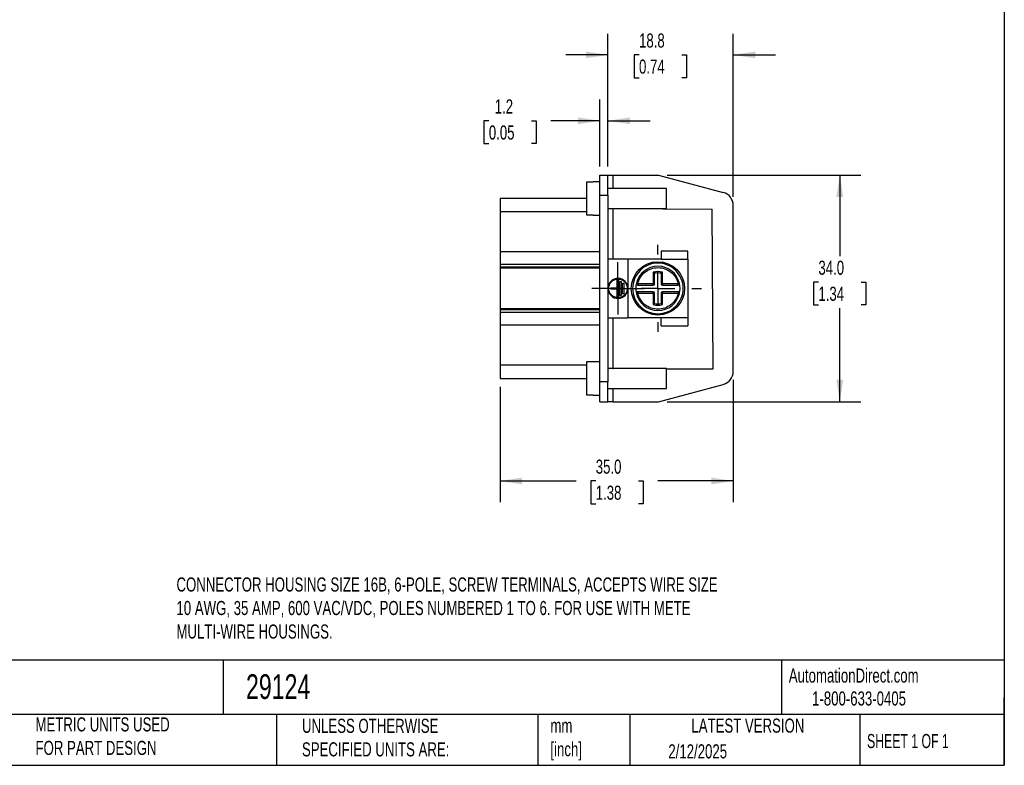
# Model space of a CAD drawing. Header units: millimetres. Extents: x 6 to 273, y 6 to 210.
# Tile 2 of 3: x 125 to 273, y 6 to 118. Entities that reach past the tile are written whole.
import ezdxf

# ---------------------------------------------------------------- set-up
doc = ezdxf.new("R2010")
doc.units = ezdxf.units.MM
doc.linetypes.add('SLD-Center', pattern=[19.05, 15.24, -1.27, 1.27, -1.27])
doc.linetypes.add('SLD-Solid', pattern=[0])
doc.layers.add('CENTER', color=40, linetype='SLD-Center')
doc.layers.add('DIMENSIONS', color=140, linetype='SLD-Solid', lineweight=25)
doc.layers.add('TEXT', color=140, linetype='SLD-Solid', lineweight=25)
doc.styles.add('SLDTEXTSTYLE0', font='TXT', dxfattribs={"width": 0.7})
doc.styles.add('SLDTEXTSTYLE1', font='TXT', dxfattribs={"width": 0.65})
doc.dimstyles.new('SLDDIMSTYLE0', dxfattribs={"dimtxt": 2.158008, "dimasz": 3.302, "dimexe": 0, "dimexo": 0.0625, "dimgap": 0.539502, "dimtad": 0, "dimtih": 1, "dimtoh": 1, "dimrnd": 1e-09, "dimzin": 4, "dimdsep": 46, "dimtxsty": 'SLDTEXTSTYLE0', "dimsah": 1, "dimcen": 0.09, "dimadec": 0, "dimazin": 1, "dimtfac": 1, "dimtofl": 0, "dimtmove": 0, "dimatfit": 3, "dimfxl": 0, "dimfrac": 2, "dimtolj": 1, "dimtzin": 12, "dimarcsym": 0})
doc.dimstyles.new('SLDDIMSTYLE2', dxfattribs={"dimtxt": 2.158008, "dimasz": 3.302, "dimexe": 0, "dimexo": 0.0625, "dimgap": 0.539502, "dimtad": 0, "dimtih": 1, "dimtoh": 1, "dimrnd": 1e-09, "dimzin": 12, "dimdsep": 46, "dimtxsty": 'SLDTEXTSTYLE0', "dimsah": 1, "dimcen": 0.09, "dimadec": 0, "dimazin": 3, "dimtfac": 1, "dimtmove": 0, "dimatfit": 0, "dimfxl": 0, "dimfrac": 2, "dimtolj": 1, "dimtzin": 12, "dimarcsym": 0})

# ---------------------------------------------------------------- blocks, each defined once
blk = doc.blocks.new('_D_2')
at = {"layer": 'DIMENSIONS'}
for p, q in [((222.42, 94.91), (251.52, 94.91)), ((248.35, 94.91), (248.35, 82.77)), ((245.14, 78.86), (244.42, 78.86)), ((244.42, 78.86), (244.42, 75.43)), ((251.56, 78.86), (252.28, 78.86)), ((252.28, 78.86), (252.28, 75.43)), ((244.42, 75.43), (245.14, 75.43)), ((252.28, 75.43), (251.56, 75.43)), ((248.35, 60.91), (248.35, 74.95)), ((222.42, 60.91), (251.52, 60.91))]:
    blk.add_line(p, q, dxfattribs=at)
for points in [[(248.35, 94.91), (247.84, 91.61), (248.86, 91.61)], [(248.35, 60.91), (248.86, 64.21), (247.84, 64.21)]]:
    blk.add_solid(points, dxfattribs=at)
at = {"layer": 'DIMENSIONS', "char_height": 2.117, "attachment_point": 1, "style": 'SLDTEXTSTYLE0'}
for s, insert in [('34.0', (245.14, 82.07)), ('1.34', (245.14, 78.16))]:
    blk.add_mtext(s, dxfattribs=dict(at, insert=insert))
blk = doc.blocks.new('_D_3')
at = {"layer": 'DIMENSIONS'}
for p, q in [((213.55, 96.18), (213.55, 116.13)), ((232.35, 91.65), (232.35, 116.13)), ((213.55, 112.95), (207.2, 112.95)), ((218.21, 112.95), (217.49, 112.95)), ((217.49, 112.95), (217.49, 109.52)), ((224.62, 112.95), (225.35, 112.95)), ((225.35, 112.95), (225.35, 109.52)), ((232.35, 112.95), (238.7, 112.95)), ((217.49, 109.52), (218.21, 109.52)), ((225.35, 109.52), (224.62, 109.52))]:
    blk.add_line(p, q, dxfattribs=at)
for points in [[(213.55, 112.95), (210.25, 113.46), (210.25, 112.45)], [(232.35, 112.95), (235.65, 112.45), (235.65, 113.46)]]:
    blk.add_solid(points, dxfattribs=at)
at = {"layer": 'DIMENSIONS', "char_height": 2.117, "attachment_point": 1, "style": 'SLDTEXTSTYLE0'}
for s, insert in [('18.8', (218.21, 116.16)), ('0.74', (218.21, 112.25))]:
    blk.add_mtext(s, dxfattribs=dict(at, insert=insert))
blk = doc.blocks.new('_D_4')
at = {"layer": 'DIMENSIONS'}
for p, q in [((212.35, 96.18), (212.35, 106.23)), ((213.55, 96.18), (213.55, 106.23)), ((195.66, 103.06), (194.93, 103.06)), ((194.93, 103.06), (194.93, 99.63)), ((202.07, 103.06), (202.79, 103.06)), ((202.79, 103.06), (202.79, 99.63)), ((212.35, 103.06), (204.99, 103.06)), ((213.55, 103.06), (219.9, 103.06)), ((194.93, 99.63), (195.66, 99.63)), ((202.79, 99.63), (202.07, 99.63))]:
    blk.add_line(p, q, dxfattribs=at)
for points in [[(212.35, 103.06), (209.05, 103.57), (209.05, 102.55)], [(213.55, 103.06), (216.85, 102.55), (216.85, 103.57)]]:
    blk.add_solid(points, dxfattribs=at)
at = {"layer": 'DIMENSIONS', "char_height": 2.117, "attachment_point": 1, "style": 'SLDTEXTSTYLE0'}
for s, insert in [('1.2', (196.55, 106.27)), ('0.05', (195.66, 102.36))]:
    blk.add_mtext(s, dxfattribs=dict(at, insert=insert))
blk = doc.blocks.new('_D_5')
at = {"layer": 'DIMENSIONS'}
for p, q in [((232.35, 64.18), (232.35, 45.84)), ((197.35, 63.14), (197.35, 45.84)), ((197.35, 49.01), (208.79, 49.01)), ((211.71, 49.01), (210.99, 49.01)), ((210.99, 49.01), (210.99, 45.58)), ((218.12, 49.01), (218.85, 49.01)), ((218.85, 49.01), (218.85, 45.58)), ((232.35, 49.01), (221.05, 49.01)), ((210.99, 45.58), (211.71, 45.58)), ((218.85, 45.58), (218.12, 45.58))]:
    blk.add_line(p, q, dxfattribs=at)
for points in [[(197.35, 49.01), (200.65, 48.5), (200.65, 49.52)], [(232.35, 49.01), (229.05, 49.52), (229.05, 48.5)]]:
    blk.add_solid(points, dxfattribs=at)
at = {"layer": 'DIMENSIONS', "char_height": 2.117, "attachment_point": 1, "style": 'SLDTEXTSTYLE0'}
for s, insert in [('35.0', (211.71, 52.22)), ('1.38', (211.71, 48.31))]:
    blk.add_mtext(s, dxfattribs=dict(at, insert=insert))
blk = doc.blocks.new('SW_CENTERMARKSYMBOL_6')
at = {"layer": 'CENTER', "color": 0}
for p, q in [((0, 5.08), (0, 6.54)), ((0, 0), (0, 2.54)), ((-5.08, 0), (-6.54, 0)), ((0, 0), (-2.54, 0)), ((0, 0), (0, -2.54)), ((0, 0), (2.54, 0)), ((5.08, 0), (6.54, 0)), ((0, -5.08), (0, -6.54))]:
    blk.add_line(p, q, dxfattribs=at)
blk = doc.blocks.new('SW_CENTERMARKSYMBOL_7')
at = {"layer": 'CENTER', "color": 0}
for p, q in [((0, 2.54), (0, 3.94)), ((0, 0), (0, 2.54)), ((-2.54, 0), (-3.94, 0)), ((0, 0), (-2.54, 0)), ((0, 0), (0, -2.54)), ((0, 0), (2.54, 0)), ((2.54, 0), (3.94, 0)), ((0, -2.54), (0, -3.94))]:
    blk.add_line(p, q, dxfattribs=at)

msp = doc.modelspace()

# ---------------------------------------------------------------- linework, layer by layer
for p, q in [((212.349, 91.91), (212.349, 94.91)), ((212.349, 94.91), (213.549, 94.91)), ((213.549, 91.91), (213.549, 94.91)), ((213.549, 94.91), (214.349, 94.91)), ((214.349, 92.91), (214.349, 94.91)), ((214.349, 94.91), (221.153, 94.91)), ((221.153, 94.91), (230.867, 92.308)), ((211.349, 93.87), (210.349, 93.87)), ((210.349, 93.87), (210.349, 88.951)), ((212.349, 93.91), (211.349, 93.91)), ((211.349, 93.87), (211.349, 93.91)), ((212.349, 91.91), (213.549, 91.91)), ((212.349, 63.91), (212.349, 91.91)), ((222.349, 92.91), (213.549, 92.91)), ((213.549, 91.91), (213.549, 63.91)), ((222.349, 91.41), (222.349, 92.91)), ((210.349, 91.415), (197.349, 91.415)), ((197.349, 91.415), (197.349, 89.415)), ((222.349, 89.91), (222.349, 91.41)), ((232.349, 65.445), (232.349, 90.376)), ((210.349, 89.415), (197.349, 89.415)), ((197.349, 89.415), (197.349, 83.41)), ((210.349, 88.951), (211.349, 88.951)), ((211.349, 88.91), (211.349, 88.951)), ((211.349, 88.91), (212.349, 88.91)), ((213.549, 89.91), (222.349, 89.91)), ((214.349, 82.31), (214.349, 89.91)), ((214.349, 89.909), (229.178, 89.822)), ((229.319, 65.822), (229.178, 89.822)), ((212.349, 83.41), (197.349, 83.41)), ((197.349, 83.41), (197.349, 81.527)), ((221.549, 83.51), (221.549, 82.31)), ((225.549, 83.51), (221.549, 83.51)), ((225.549, 82.31), (225.549, 83.51)), ((197.349, 81.527), (212.349, 81.527)), ((197.349, 81.527), (197.349, 81.073)), ((216.549, 82.31), (213.549, 82.31)), ((216.549, 82.31), (216.549, 73.51)), ((221.549, 82.31), (216.549, 82.31)), ((221.549, 82.31), (225.549, 82.31)), ((225.549, 82.31), (225.549, 73.51)), ((212.349, 81.073), (197.349, 81.073)), ((197.349, 81.073), (197.349, 80.941)), ((197.349, 80.941), (197.349, 74.88)), ((212.349, 80.941), (197.349, 80.941)), ((220.349, 80.333), (220.349, 78.61)), ((220.549, 78.61), (220.549, 80.177)), ((221.549, 80.177), (221.549, 78.61)), ((221.749, 78.61), (221.749, 80.333)), ((214.948, 79.21), (215.148, 79.21)), ((214.948, 78.01), (214.948, 79.21)), ((215.148, 79.21), (215.148, 76.61)), ((215.348, 78.96), (215.548, 78.96)), ((215.348, 76.86), (215.348, 78.96)), ((215.548, 78.96), (215.548, 76.86)), ((215.748, 78.71), (215.948, 78.71)), ((215.748, 77.11), (215.748, 78.71)), ((215.948, 78.71), (215.948, 77.11)), ((217.812, 78.655), (218.007, 78.61)), ((220.349, 78.61), (218.007, 78.61)), ((218.007, 78.61), (218.007, 78.41)), ((218.007, 78.41), (220.349, 78.41)), ((220.349, 78.61), (220.549, 78.61)), ((220.349, 78.41), (220.349, 78.61)), ((221.549, 78.61), (221.749, 78.61)), ((224.091, 78.61), (221.749, 78.61)), ((221.749, 78.61), (221.749, 78.41)), ((221.749, 78.41), (224.091, 78.41)), ((224.091, 78.61), (224.286, 78.655)), ((224.091, 78.41), (224.091, 78.61)), ((213.998, 78.01), (214.948, 78.01)), ((213.998, 77.81), (213.998, 78.01)), ((214.948, 77.81), (213.998, 77.81)), ((214.948, 76.61), (214.948, 77.81)), ((215.948, 77.11), (215.748, 77.11)), ((218.007, 77.21), (217.812, 77.166)), ((218.007, 77.41), (218.007, 77.21)), ((220.349, 77.41), (218.007, 77.41)), ((218.007, 77.21), (220.349, 77.21)), ((220.349, 77.21), (220.349, 77.41)), ((220.349, 77.21), (220.349, 75.488)), ((220.549, 77.21), (220.349, 77.21)), ((220.549, 75.644), (220.549, 77.21)), ((221.549, 77.21), (221.549, 75.644)), ((221.749, 77.21), (221.549, 77.21)), ((224.091, 77.41), (221.749, 77.41)), ((221.749, 77.41), (221.749, 77.21)), ((221.749, 75.488), (221.749, 77.21)), ((221.749, 77.21), (224.091, 77.21)), ((224.091, 77.41), (224.091, 77.21)), ((224.286, 77.166), (224.091, 77.21)), ((215.148, 76.61), (214.948, 76.61)), ((215.548, 76.86), (215.348, 76.86)), ((197.349, 74.88), (212.349, 74.88)), ((197.349, 74.88), (197.349, 74.748)), ((197.349, 74.748), (212.349, 74.748)), ((197.349, 74.748), (197.349, 74.294)), ((212.349, 74.294), (197.349, 74.294)), ((197.349, 74.294), (197.349, 72.41)), ((213.549, 73.51), (216.549, 73.51)), ((214.349, 65.91), (214.349, 73.51)), ((221.549, 73.51), (216.549, 73.51)), ((221.549, 72.31), (221.549, 73.51)), ((225.549, 73.51), (221.549, 73.51)), ((225.549, 73.51), (225.549, 72.31)), ((212.349, 72.41), (197.349, 72.41)), ((197.349, 72.41), (197.349, 66.406)), ((221.549, 72.31), (225.549, 72.31)), ((210.349, 66.87), (210.349, 61.951)), ((211.349, 66.87), (210.349, 66.87)), ((212.349, 66.91), (211.349, 66.91)), ((211.349, 66.87), (211.349, 66.91)), ((210.349, 66.406), (197.349, 66.406)), ((197.349, 66.406), (197.349, 64.406)), ((222.349, 65.91), (213.549, 65.91)), ((214.349, 65.91), (214.355, 65.91)), ((222.349, 64.41), (222.349, 65.91)), ((222.349, 65.863), (229.319, 65.822)), ((197.349, 64.406), (210.349, 64.406)), ((213.549, 63.91), (212.349, 63.91)), ((212.349, 60.91), (212.349, 63.91)), ((213.549, 60.91), (213.549, 63.91)), ((222.349, 62.91), (222.349, 64.41)), ((213.549, 62.91), (222.349, 62.91)), ((214.349, 60.91), (214.349, 62.91)), ((221.153, 60.91), (230.867, 63.513)), ((210.349, 61.951), (211.349, 61.951)), ((211.349, 61.91), (211.349, 61.951)), ((211.349, 61.91), (212.349, 61.91)), ((212.349, 60.91), (213.549, 60.91)), ((214.349, 60.91), (213.549, 60.91)), ((214.349, 60.91), (221.153, 60.91))]:
    msp.add_line(p, q)
for centre, radius in [((221.049, 77.91), 4), ((215.048, 77.91), 1.4)]:
    msp.add_circle(centre, radius)
for centre, radius, start, end in [((230.349, 90.376), 2, 0, 75), ((221.049, 77.91), 3.321, 12.95986, 167.04014), ((221.049, 77.91), 2.321, 77.56099, 102.43901), ((215.048, 77.91), 1.5, 181.97923, 178.02077), ((221.049, 77.91), 3.321, 167.04014, 192.95986), ((218.007, 78.61), 0.2, 167.04014, 270), ((220.349, 78.61), 0.2, 270, 0), ((221.749, 78.61), 0.2, 180, 270), ((224.091, 78.61), 0.2, 270, 12.95986), ((221.049, 77.91), 3.321, 347.04014, 12.95986), ((218.007, 77.21), 0.2, 90, 192.95986), ((221.049, 77.91), 3.321, 192.95986, 347.04014), ((220.349, 77.21), 0.2, 0, 90), ((221.749, 77.21), 0.2, 90, 180), ((224.091, 77.21), 0.2, 347.04014, 90), ((221.049, 77.91), 2.321, 257.56099, 282.43901), ((230.349, 65.445), 2, 285, 0)]:
    msp.add_arc(centre, radius, start, end)
for points, knots in [([(217.249, 77.91), (217.249, 78.918), (217.649, 79.885), (219.075, 81.31), (220.041, 81.71), (222.057, 81.71), (223.023, 81.31), (224.449, 79.885), (224.849, 78.918), (224.849, 76.903), (224.449, 75.936), (223.023, 74.511), (222.057, 74.11), (220.041, 74.11), (219.075, 74.511), (217.649, 75.936), (217.249, 76.903), (217.249, 77.91)], [0, 0, 0, 0, 0.125, 0.125, 0.25, 0.25, 0.375, 0.375, 0.5, 0.5, 0.625, 0.625, 0.75, 0.75, 0.875, 0.875, 1, 1, 1, 1]), ([(218.007, 78.61), (218.166, 79.299), (218.553, 79.913), (219.658, 80.792), (220.343, 81.032), (221.755, 81.032), (222.44, 80.792), (223.545, 79.913), (223.932, 79.299), (224.091, 78.61)], [0, 0, 0, 0, 0.25, 0.25, 0.5, 0.5, 0.75, 0.75, 1, 1, 1, 1]), ([(220.349, 80.333), (220.363, 80.322), (220.388, 80.303), (220.422, 80.276), (220.448, 80.256), (220.468, 80.241), (220.493, 80.222), (220.52, 80.2), (220.544, 80.181), (220.547, 80.178), (220.549, 80.177)], [0, 0, 0, 0, 0.14627267, 0.26914999, 0.36899701, 0.44609984, 0.50068054, 0.68684507, 0.85148102, 1, 1, 1, 1]), ([(221.549, 80.177), (221.55, 80.178), (221.551, 80.179), (221.565, 80.189), (221.586, 80.206), (221.617, 80.232), (221.672, 80.272), (221.719, 80.309), (221.749, 80.333)], [0, 0, 0, 0, 0.1104429, 0.2291305, 0.3585226, 0.500738, 0.6793006, 1, 1, 1, 1]), ([(224.091, 77.21), (223.932, 76.522), (223.545, 75.908), (222.44, 75.029), (221.755, 74.789), (220.343, 74.789), (219.658, 75.029), (218.553, 75.908), (218.166, 76.522), (218.007, 77.21)], [0, 0, 0, 0, 0.25, 0.25, 0.5, 0.5, 0.75, 0.75, 1, 1, 1, 1]), ([(220.549, 75.644), (220.548, 75.643), (220.546, 75.642), (220.533, 75.632), (220.512, 75.615), (220.481, 75.589), (220.426, 75.548), (220.379, 75.512), (220.349, 75.488)], [0, 0, 0, 0, 0.1104429, 0.2291305, 0.3585226, 0.500738, 0.6793006, 1, 1, 1, 1]), ([(221.749, 75.488), (221.735, 75.499), (221.71, 75.518), (221.676, 75.545), (221.65, 75.565), (221.63, 75.579), (221.605, 75.599), (221.578, 75.621), (221.554, 75.64), (221.55, 75.643), (221.549, 75.644)], [0, 0, 0, 0, 0.1462727, 0.26915, 0.368997, 0.4460998, 0.5006805, 0.6868451, 0.851481, 1, 1, 1, 1])]:
    msp.add_open_spline(points, degree=3, knots=knots)
for points in [[(221.749, 80.333), (221.292, 80.465), (220.806, 80.465), (220.349, 80.333)], [(220.349, 75.488), (220.806, 75.356), (221.292, 75.356), (221.749, 75.488)]]:
    msp.add_open_spline(points, degree=3)
at = {"layer": 'TEXT'}
for p, q in [((273.05, 209.55), (273.05, 6.35)), ((273.05, 22.126), (6.35, 22.126)), ((155.759, 22.126), (155.759, 13.97)), ((239.575, 22.126), (239.575, 13.97)), ((273.05, 6.35), (273.05, 16.51)), ((273.05, 13.97), (6.35, 13.97)), ((163.78, 13.97), (163.78, 6.35)), ((203.024, 13.97), (203.024, 6.35)), ((216.812, 13.97), (216.812, 6.35)), ((251.349, 13.97), (251.349, 6.35)), ((6.35, 6.35), (273.05, 6.35))]:
    msp.add_line(p, q, dxfattribs=at)

# ---------------------------------------------------------------- block references
at = {"layer": 'CENTER'}
for name, p in [('SW_CENTERMARKSYMBOL_6', (221.049, 77.91)), ('SW_CENTERMARKSYMBOL_7', (215.048, 77.91))]:
    msp.add_blockref(name, p, dxfattribs=at)

# ---------------------------------------------------------------- texts
at = {"layer": 'TEXT'}
for s, insert, char_height, attachment_point, style in [('CONNECTOR HOUSING SIZE 16B, 6-POLE, SCREW TERMINALS, ACCEPTS WIRE SIZE ^J10 AWG, 35 AMP, 600 VAC/VDC, POLES NUMBERED 1 TO 6. FOR USE WITH METE ^JMULTI-WIRE HOUSINGS.', (148.766, 34.538), 2.116667, 1, 'SLDTEXTSTYLE0'), ('AutomationDirect.com', (240.695, 20.877), 2.11667, 1, 'SLDTEXTSTYLE0'), ('29124', (159.208, 20.011), 3.7042, 1, 'SLDTEXTSTYLE0'), ('1-800-633-0405', (244.192, 17.437), 2.11667, 1, 'SLDTEXTSTYLE0'), ('METRIC UNITS USED ^JFOR PART DESIGN', (127.604, 13.546), 2.11667, 1, 'SLDTEXTSTYLE0'), ('UNLESS OTHERWISE ^JSPECIFIED UNITS ARE:', (167.608, 13.331), 2.11667, 1, 'SLDTEXTSTYLE0'), ('LATEST VERSION', (234.552, 13.364), 2.11667, 2, 'SLDTEXTSTYLE0'), ('mm^J[inch]', (204.907, 13.357), 2.1167, 1, 'SLDTEXTSTYLE0'), ('SHEET 1 OF 1', (252.441, 11.051), 2.11667, 1, 'SLDTEXTSTYLE1'), ('2/12/2025', (222.613, 9.503), 2.1167, 1, 'SLDTEXTSTYLE0')]:
    msp.add_mtext(s, dxfattribs=dict(at, insert=insert, char_height=char_height, attachment_point=attachment_point, style=style))

# ---------------------------------------------------------------- dimensions: what is measured, and where the dimension line sits
at = {"layer": 'DIMENSIONS'}
for base, p1, picture, middle in [((213.549, 112.953), (232.349, 90.376), '_D_3', (221.417, 112.953)), ((213.549, 103.06), (212.349, 94.91), '_D_4', (198.863, 103.06))]:
    dim = msp.add_linear_dim(base=base, p1=p1, p2=(213.549, 94.91), dimstyle='SLDDIMSTYLE2', dxfattribs=at)
    dim.commit()
    dim.dimension.update_dxf_attribs({"geometry": picture, "text_midpoint": middle, "dimtype": 160})
for base, p1, p2, angle, picture, middle in [((248.349, 60.91), (221.153, 94.91), (221.153, 60.91), 90, '_D_2', (248.349, 78.862)), ((197.349, 49.012), (232.349, 65.445), (197.349, 64.406), 0, '_D_5', (214.916, 49.012))]:
    dim = msp.add_linear_dim(base=base, p1=p1, p2=p2, angle=angle, dimstyle='SLDDIMSTYLE0', dxfattribs=at)
    dim.commit()
    dim.dimension.update_dxf_attribs({"geometry": picture, "text_midpoint": middle, "dimtype": 160})

doc.saveas('drawing.dxf')
